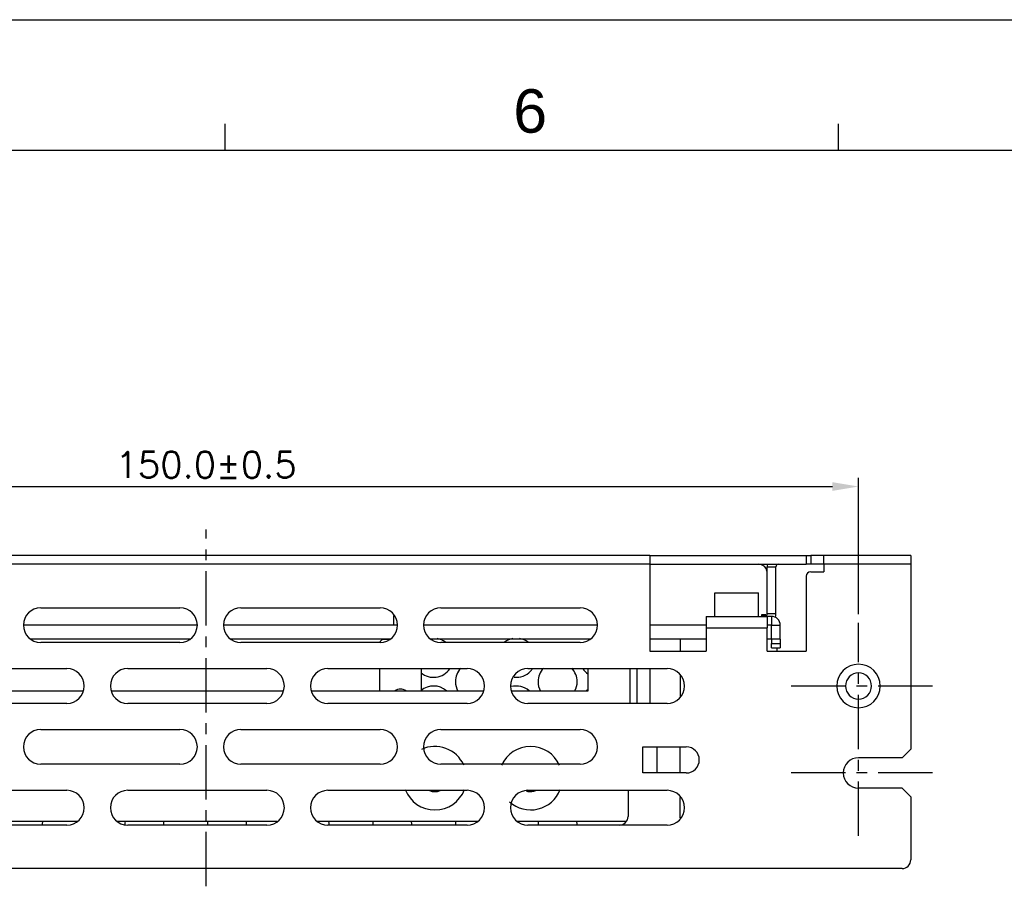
# Model space of a CAD drawing. Extents: x 210 to 804, y -840 to 420.
# Tile 49 of 50: x 554 to 667, y 320 to 420. Entities that reach past the tile are written whole.
import ezdxf
from ezdxf.enums import TextEntityAlignment as Align

# ---------------------------------------------------------------- set-up
doc = ezdxf.new("R2010")
doc.units = 0
doc.header["$LTSCALE"] = 0.5
doc.linetypes.add('CENTER', pattern=[2, 1.25, -0.25, 0.25, -0.25])
doc.layers.get('0').update_dxf_attribs({"linetype": 'CONTINUOUS'})
doc.layers.get('Defpoints').update_dxf_attribs({"linetype": 'CONTINUOUS'})
for name, color, linetype in [('02___PRT_ALL_AXES', 7, 'CONTINUOUS'), ('c', 4, 'CENTER'), ('DIM', 7, 'CONTINUOUS'), ('PAPER', 7, 'CONTINUOUS')]:
    doc.layers.add(name, color=color, linetype=linetype)
doc.styles.add('ARIAL', font='ARIAL.TTF')
doc.styles.add('SIMPLEX', font='SIMPLEX.shx')
doc.dimstyles.new('STANDARD$0', dxfattribs={"dimtxt": 3, "dimasz": 3, "dimexe": 1, "dimexo": 1, "dimgap": 1, "dimtad": 1, "dimdec": 1, "dimzin": 0, "dimdsep": 46, "dimtxsty": 'STANDARD', "dimcen": -0.5, "dimclrd": 2, "dimclre": 2, "dimclrt": 2, "dimadec": 1, "dimazin": 0, "dimtfac": 1, "dimtdec": 1, "dimtmove": 0, "dimatfit": 3, "dimfxl": 1, "dimtolj": 1, "dimtzin": 0, "dimarcsym": 0})

# ---------------------------------------------------------------- blocks, each defined once
blk = doc.blocks.new('A2')
at = {"layer": 'PAPER', "color": 4}
blk.add_line((210, 420), (804, 420), dxfattribs=at)
at = {"layer": 'PAPER', "color": 2}
for p, q in [((577.5, 405), (577.5, 408)), ((648, 405), (648, 408))]:
    blk.add_line(p, q, dxfattribs=at)
at = {"layer": 'PAPER', "color": 3}
blk.add_line((225, 405), (789, 405), dxfattribs=at)
at = {"style": 'ARIAL'}
for tag, height, p in [('TITLE', 4.5, (749.84, 40.88)), ('XXXXXXXXXX', 4, (749.84, 24.46))]:
    blk.add_attdef(tag, text='', height=height, dxfattribs=at).set_placement(p, align=Align.CENTER)
for tag, p, height in [('V', (625.66, 30.86), 2), ('00', (779.83, 20.28), 4), ('mm', (631.88, 16.46), 2.5), ('ADP-XX', (656.66, 16.15), 2.5), ('2_____2', (724.26, 16.66), 2.5), ("XX/XX'XX", (760.13, 16.14), 2.5), ('--', (612.88, 16.26), 2.5)]:
    blk.add_attdef(tag, p, '', height=height, dxfattribs=at)
at = {"layer": 'PAPER', "color": 1, "style": 'ARIAL'}
blk.add_text('6', height=5, dxfattribs=at).set_placement((612.56, 409.5), align=Align.MIDDLE)
blk = doc.blocks.new('*D18')
at = {"layer": 'Defpoints', "color": 0}
for p in [(650.3, 366.3), (500.3, 350.6), (650.3, 350.6)]:
    blk.add_point(p, dxfattribs=at)
at = {"layer": 'DIM', "lineweight": -2}
for p, q in [((500.3, 351.6), (500.3, 367.3)), ((650.3, 351.6), (650.3, 367.3)), ((503.3, 366.3), (647.3, 366.3))]:
    blk.add_line(p, q, dxfattribs=at)
at = {"layer": 'DIM'}
for points in [[(503.3, 366.8), (503.3, 365.8), (500.3, 366.3)], [(647.3, 366.8), (647.3, 365.8), (650.3, 366.3)]]:
    blk.add_solid(points, dxfattribs=at)
at = {"layer": 'DIM', "insert": (575.3, 368.8), "char_height": 3, "attachment_point": 5, "style": 'SIMPLEX'}
blk.add_mtext('\\A1;150.0%%P0.5', dxfattribs=at)

msp = doc.modelspace()

# ---------------------------------------------------------------- linework, layer by layer
at = {"color": 7, "linetype": 'Continuous'}
for p, q in [((626.3, 358.35), (524.3, 358.35)), ((626.3, 358.35), (626.3, 357.35)), ((626.3, 358.35), (644.3, 358.35)), ((644.3, 358.35), (644.3, 357.35)), ((644.3, 358.35), (644.8, 358.35)), ((646.3, 358.35), (644.8, 358.35)), ((644.8, 358.35), (644.8, 357.35)), ((646.3, 357.35), (646.3, 358.35)), ((656.3, 358.35), (646.3, 358.35)), ((656.3, 358.35), (656.3, 357.35)), ((626.3, 357.35), (524.3, 357.35)), ((626.3, 357.35), (626.3, 347.35)), ((626.3, 357.35), (644.3, 357.35)), ((639.8, 351.65), (639.8, 357.05)), ((639.8, 357.05), (640.8, 357.05)), ((640.8, 351.65), (640.8, 357.05)), ((644.8, 357.35), (644.3, 357.35)), ((646.3, 357.35), (644.8, 357.35)), ((646.3, 357.35), (646.3, 356.47)), ((656.3, 357.35), (646.3, 357.35)), ((656.3, 357.35), (656.3, 336.1)), ((644.3, 355.97), (644.3, 347.35)), ((644.8, 356.47), (646.3, 356.47)), ((556.3, 352.35), (572.3, 352.35)), ((579.3, 352.35), (595.3, 352.35)), ((602.3, 352.35), (618.3, 352.35)), ((632.8, 351.35), (632.8, 350.35)), ((632.8, 351.35), (639.8, 351.35)), ((632.8, 351.35), (639.8, 351.35)), ((639.15, 351.55), (639.15, 351.48)), ((639.65, 351.55), (639.15, 351.55)), ((639.15, 351.48), (639.15, 351.36)), ((639.65, 351.48), (639.15, 351.48)), ((639.65, 351.55), (639.65, 351.48)), ((639.65, 351.36), (639.65, 351.48)), ((640.8, 351.65), (639.8, 351.65)), ((639.8, 351.35), (639.8, 350.35)), ((640.3, 351.35), (639.8, 351.35)), ((640.3, 351.35), (640.3, 350.35)), ((574.21, 350.35), (554.4, 350.35)), ((597.21, 350.35), (577.4, 350.35)), ((620.21, 350.35), (600.4, 350.35)), ((632.8, 350.35), (626.3, 350.35)), ((632.8, 350.35), (632.8, 350.05)), ((632.8, 350.05), (632.8, 347.35)), ((632.8, 350.05), (639.8, 350.05)), ((640.3, 350.35), (639.8, 350.35)), ((639.8, 350.35), (639.8, 350.05)), ((639.8, 347.35), (639.8, 350.05)), ((640.3, 350.35), (641.3, 350.35)), ((640.3, 348.75), (640.3, 350.35)), ((641.3, 348.75), (641.3, 350.35)), ((573.49, 348.75), (555.11, 348.75)), ((596.49, 348.75), (578.11, 348.75)), ((619.49, 348.75), (601.11, 348.75)), ((632.8, 348.75), (626.3, 348.75)), ((629.81, 348.75), (629.81, 347.35)), ((640.3, 348.75), (639.8, 348.75)), ((641.3, 348.75), (640.3, 348.75)), ((640.3, 348.75), (640.3, 348.25)), ((641.3, 348.75), (641.3, 348.25)), ((572.3, 348.35), (556.3, 348.35)), ((595.3, 348.35), (579.3, 348.35)), ((618.3, 348.35), (602.3, 348.35)), ((640.3, 348.25), (641.3, 348.25)), ((640.3, 347.75), (640.3, 348.25)), ((640.3, 347.75), (641.3, 347.75)), ((640.9, 347.75), (640.9, 347.35)), ((641.3, 348.25), (641.3, 347.75)), ((626.3, 347.35), (632.8, 347.35)), ((639.8, 347.35), (644.3, 347.35)), ((543.3, 345.35), (559.3, 345.35)), ((566.3, 345.35), (582.3, 345.35)), ((589.3, 345.35), (605.3, 345.35)), ((612.3, 345.35), (628.3, 345.35)), ((619.2, 345.35), (619.2, 342.75)), ((624, 345.35), (624, 341.35)), ((624.8, 345.35), (624.8, 341.35)), ((626.3, 345.35), (626.3, 341.35)), ((629.81, 344.52), (629.81, 342.18)), ((561.21, 342.75), (541.4, 342.75)), ((584.21, 342.75), (564.4, 342.75)), ((607.21, 342.75), (587.4, 342.75)), ((619.2, 342.75), (610.4, 342.75)), ((559.3, 341.35), (543.3, 341.35)), ((582.3, 341.35), (566.3, 341.35)), ((605.3, 341.35), (589.3, 341.35)), ((628.3, 341.35), (612.3, 341.35)), ((556.3, 338.35), (572.3, 338.35)), ((579.3, 338.35), (595.3, 338.35)), ((602.3, 338.35), (618.3, 338.35)), ((625.5, 336.35), (627.1, 336.35)), ((625.5, 333.35), (625.5, 336.35)), ((627.1, 336.35), (630.5, 336.35)), ((627.11, 336.35), (627.11, 333.35)), ((629.81, 333.35), (629.81, 336.35)), ((655.3, 335.1), (650.3, 335.1)), ((655.3, 335.1), (656.3, 336.1)), ((572.3, 334.35), (556.3, 334.35)), ((595.3, 334.35), (579.3, 334.35)), ((618.3, 334.35), (602.3, 334.35)), ((627.1, 333.35), (625.5, 333.35)), ((630.5, 333.35), (627.1, 333.35)), ((543.3, 331.35), (559.3, 331.35)), ((566.3, 331.35), (582.3, 331.35)), ((589.3, 331.35), (605.3, 331.35)), ((612.3, 331.35), (628.3, 331.35)), ((623.81, 331.35), (623.81, 328.35)), ((629.81, 328.18), (629.81, 330.52)), ((655.3, 331.6), (650.3, 331.6)), ((656.3, 330.6), (655.3, 331.6)), ((656.3, 330.6), (656.3, 323.35)), ((560.49, 327.75), (542.11, 327.75)), ((559.3, 327.35), (543.3, 327.35)), ((583.49, 327.75), (565.11, 327.75)), ((582.3, 327.35), (566.3, 327.35)), ((606.49, 327.75), (588.11, 327.75)), ((605.3, 327.35), (589.3, 327.35)), ((623.6, 327.75), (611.11, 327.75)), ((628.3, 327.35), (612.3, 327.35)), ((655.3, 322.35), (495.3, 322.35))]:
    msp.add_line(p, q, dxfattribs=at)
for centre, radius, start, end in [((638.81, 356.35), 1, 30.0221, 90), ((638.81, 356.35), 1, 0, 30.0221), ((641.1, 357.05), 1.3, 168.1324, 180), ((641.1, 357.05), 0.3, 90, 180), ((644.8, 355.97), 0.5, 90, 180), ((556.3, 350.35), 2, 90, 270), ((572.3, 350.35), 2, 270, 90), ((579.3, 350.35), 2, 90, 270), ((595.3, 350.35), 2, 270, 90), ((602.3, 350.35), 2, 90, 270), ((618.3, 350.35), 2, 270, 90), ((639.5, 351.65), 0.3, 299.4401, 329.9779), ((639.5, 351.65), 0.3, 329.9779, 0), ((640.3, 350.35), 1, 0, 90), ((639.5, 351.65), 1.3, 342.4449, 343.5516), ((639.5, 351.65), 1.3, 343.5516, 0), ((601.46, 346.6), 2.25, 65.5679, 80.0353), ((601.46, 346.6), 2.25, 60, 65.5679), ((610.96, 346.6), 2.25, 99.9647, 127.2314), ((610.96, 346.6), 2.25, 52.7686, 80.0353), ((601.46, 346.6), 2.25, 52.7686, 60), ((559.3, 343.35), 2, 270, 90), ((566.3, 343.35), 2, 90, 270), ((582.3, 343.35), 2, 270, 90), ((589.3, 343.35), 2, 90, 270), ((601.46, 346.6), 2.25, 229.8818, 325.4609), ((606.21, 343.85), 2.25, 136.3283, 180), ((605.3, 343.35), 2, 270, 90), ((612.3, 343.35), 2, 90, 270), ((610.96, 346.6), 2.25, 316.7639, 325.4609), ((615.71, 343.85), 2.25, 136.3283, 180), ((615.71, 343.85), 2.25, 0, 43.6717), ((628.3, 343.35), 2, 270, 90), ((610.96, 346.6), 2.25, 263.8243, 316.7639), ((601.46, 341.1), 2.25, 49.1089, 130.1182), ((606.21, 343.85), 2.25, 180, 209.34), ((610.96, 341.1), 2.25, 49.1089, 104.7894), ((615.71, 343.85), 2.25, 180, 209.34), ((615.71, 343.85), 2.25, 330.66, 0), ((556.3, 336.35), 2, 90, 270), ((572.3, 336.35), 2, 270, 90), ((579.3, 336.35), 2, 90, 270), ((595.3, 336.35), 2, 270, 90), ((602.3, 336.35), 2, 90, 270), ((618.3, 336.35), 2, 270, 90), ((630.5, 334.85), 1.5, 270, 90), ((559.3, 329.35), 2, 270, 90), ((566.3, 329.35), 2, 90, 270), ((582.3, 329.35), 2, 270, 90), ((589.3, 329.35), 2, 90, 270), ((605.3, 329.35), 2, 270, 90), ((612.3, 329.35), 2, 90, 270), ((610.96, 330.1), 2.25, 31.8388, 34.5391), ((628.3, 329.35), 2, 270, 90), ((622.81, 328.35), 1, 270, 0), ((558.71, 327.35), 2.25, 169.2882, 180), ((568.21, 327.35), 2.25, 169.2882, 177.1834), ((568.21, 327.35), 2.25, 177.1834, 177.6421), ((568.21, 327.35), 2.25, 177.6421, 180), ((568.21, 327.35), 2.25, 0, 10.7118), ((577.71, 327.35), 2.25, 169.2882, 180), ((577.71, 327.35), 2.25, 0, 10.7118), ((587.21, 327.35), 2.25, 1.0365, 10.7118), ((596.71, 327.35), 2.25, 169.2882, 180), ((596.71, 327.35), 2.25, 9.3568, 10.7118), ((596.71, 327.35), 2.25, 0, 9.3568), ((606.21, 327.35), 2.25, 169.2882, 180), ((615.71, 327.35), 2.25, 169.2882, 180), ((615.71, 327.35), 2.25, 0, 10.7118), ((655.3, 323.35), 1, 270, 0)]:
    msp.add_arc(centre, radius, start, end, dxfattribs=at)
at = {"layer": '02___PRT_ALL_AXES', "color": 7, "linetype": 'Continuous'}
for p, q in [((633.8, 351.35), (633.8, 354.05)), ((633.8, 354.05), (634.67, 354.05)), ((633.8, 351.35), (633.8, 354.05)), ((634.67, 354.05), (634.8, 354.05)), ((634.8, 354.05), (637.8, 354.05)), ((637.8, 354.05), (637.94, 354.05)), ((637.94, 354.05), (638.8, 354.05)), ((638.8, 351.35), (638.8, 354.05)), ((638.8, 351.35), (638.8, 354.05)), ((596.85, 351.46), (596.85, 350.35)), ((596.38, 348.7), (595.75, 348.7)), ((595.25, 345.35), (595.25, 342.75)), ((600.05, 342.75), (600.05, 345.35))]:
    msp.add_line(p, q, dxfattribs=at)
for centre, radius, start, end in [((595.75, 348.2), 0.5, 90, 135), ((595.75, 348.2), 0.5, 135, 160.2574), ((620.46, 346.6), 2.25, 214.5391, 235.373), ((650.3, 343.35), 2.5, 0, 180), ((650.3, 343.35), 1.5, 0, 180), ((597.65, 341.95), 1.05, 53.2659, 126.7341), ((620.46, 341.1), 2.25, 124.627, 127.7598), ((650.3, 343.35), 2.5, 180, 0), ((650.3, 343.35), 1.5, 180, 0), ((620.46, 341.1), 2.25, 127.7598, 130.8911), ((601.6, 332.75), 3.65, 24.268, 114.8435), ((612.6, 332.75), 3.65, 24.268, 155.732), ((650.3, 333.35), 1.75, 90, 270), ((601.6, 332.75), 3.65, 201.2256, 338.7744), ((601.6, 332.75), 1.55, 247.26, 292.74), ((612.6, 332.75), 3.65, 228.5729, 338.7744), ((612.6, 332.75), 1.55, 251.2938, 252), ((612.6, 332.75), 1.55, 252, 258.726), ((612.6, 332.75), 1.55, 258.726, 292.74)]:
    msp.add_arc(centre, radius, start, end, dxfattribs=at)
at = {"layer": 'c', "color": 7, "ltscale": 10}
for p, q in [((575.3, 320.31), (575.3, 361.36)), ((650.3, 336.1), (650.3, 350.6)), ((658.81, 343.35), (641.8, 343.35)), ((650.3, 326.1), (650.3, 340.6)), ((658.81, 333.35), (641.8, 333.35))]:
    msp.add_line(p, q, dxfattribs=at)

# ---------------------------------------------------------------- block references
at = {"layer": 'DIM', "color": 7}
msp.add_blockref('A2', (0, 0), dxfattribs=at)

# ---------------------------------------------------------------- dimensions: what is measured, and where the dimension line sits
dim = msp.add_linear_dim(base=(650.3, 366.3), p1=(500.3, 350.6), p2=(650.3, 350.6), text='<>%%P0.5', dimstyle='STANDARD$0', override={"dimtxsty": 'SIMPLEX', "dimcen": -2, "dimclrd": 256, "dimclre": 256, "dimclrt": 256}, dxfattribs=at)
dim.commit()
dim.dimension.update_dxf_attribs({"geometry": '*D18', "text_midpoint": (575.3, 366.3), "dimtype": 160})

doc.saveas('drawing.dxf')
